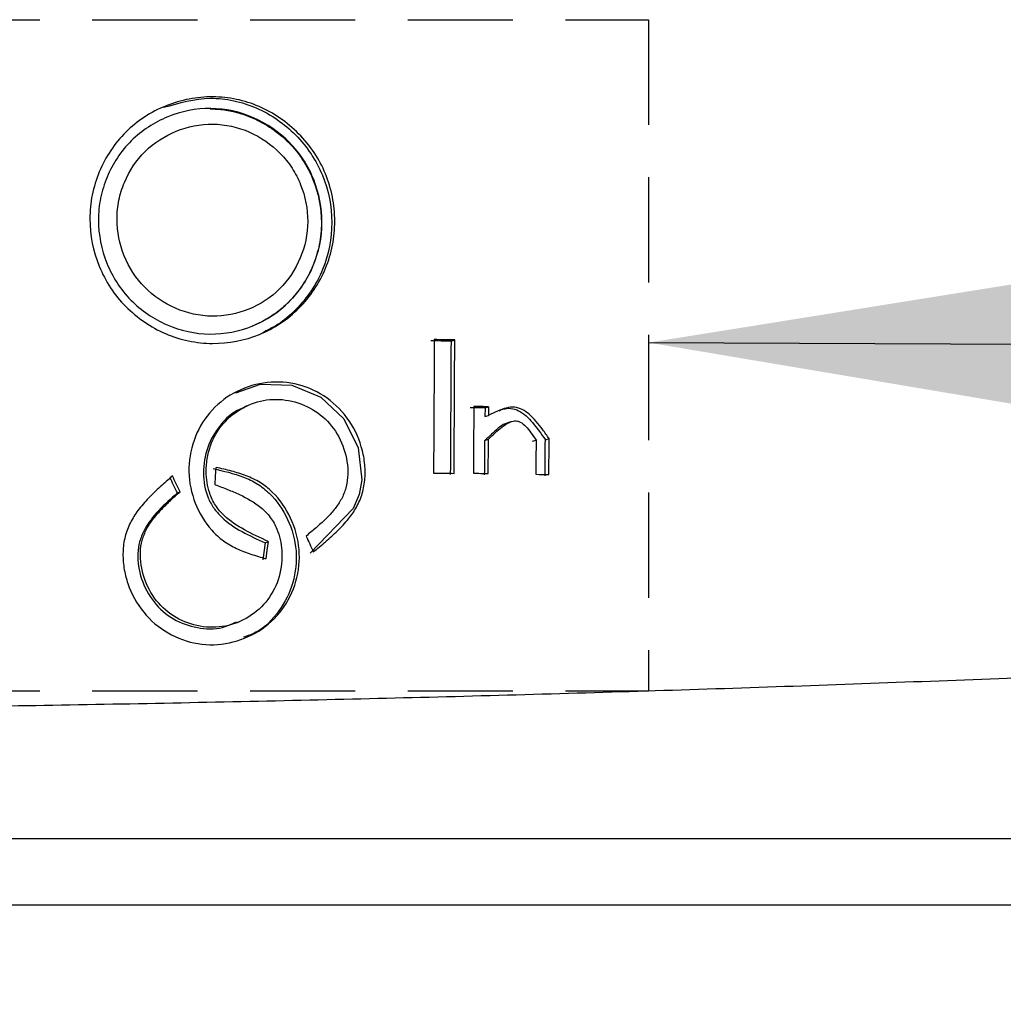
# Model space of a CAD drawing. Header units: millimetres. Extents: x 0 to 864, y 0 to 559.
# Tile 13 of 56: x 160 to 172, y 172 to 184. Entities that reach past the tile are written whole.
import ezdxf

# ---------------------------------------------------------------- set-up
doc = ezdxf.new("R2010")
doc.units = ezdxf.units.MM
doc.linetypes.add('HIDDEN', pattern=[1.905, 1.27, -0.635])
doc.layers.add('DIMENSIONS', color=140, linetype='Continuous', lineweight=25)
doc.layers.add('TEXT', color=140, linetype='Continuous', lineweight=25)
doc.layers.add('HIDDEN', color=102, linetype='HIDDEN')
doc.styles.add('SLDTEXTSTYLE0', font='TXT', dxfattribs={"width": 0.75})
doc.dimstyles.new('SLDDIMSTYLE0', dxfattribs={"dimtxt": 6, "dimasz": 6, "dimexe": 0, "dimexo": 0.0625, "dimgap": 1.5, "dimtad": 0, "dimtih": 1, "dimtoh": 1, "dimdec": 1, "dimrnd": 1e-09, "dimzin": 4, "dimdsep": 46, "dimtxsty": 'SLDTEXTSTYLE0', "dimsah": 1, "dimcen": 0.09, "dimadec": 0, "dimazin": 1, "dimtfac": 1, "dimtdec": 1, "dimtofl": 0, "dimtmove": 0, "dimatfit": 3, "dimfxl": 0, "dimfrac": 2, "dimtolj": 1, "dimtzin": 12, "dimarcsym": 0})
doc.dimstyles.new('SLDDIMSTYLE3', dxfattribs={"dimtxt": 0.18, "dimasz": 6, "dimexe": 0, "dimexo": 0.0625, "dimgap": 0, "dimtad": 0, "dimtih": 1, "dimtoh": 1, "dimdec": 0, "dimrnd": 1e-09, "dimzin": 0, "dimdsep": 46, "dimtxsty": 'Standard', "dimsah": 1, "dimcen": 0.09, "dimadec": 0, "dimazin": 0, "dimtfac": 6, "dimtdec": 0, "dimtofl": 0, "dimtmove": 0, "dimatfit": 3, "dimfxl": 0, "dimfrac": 2, "dimtolj": 1, "dimtzin": 0, "dimarcsym": 0})

# ---------------------------------------------------------------- blocks, each defined once
blk = doc.blocks.new('_D_3')
at = {"layer": 'DIMENSIONS'}
for p, q in [((100.64, 172.453), (100.64, 111.398)), ((202.64, 172.453), (202.64, 111.398)), ((143.882, 115.456), (142.053, 115.456)), ((142.053, 115.456), (142.053, 105.931)), ((159.398, 115.456), (161.226, 115.456)), ((161.226, 115.456), (161.226, 105.931)), ((100.64, 114.573), (139.009, 114.573)), ((202.64, 114.573), (164.271, 114.573)), ((142.053, 105.931), (143.882, 105.931)), ((161.226, 105.931), (159.398, 105.931))]:
    blk.add_line(p, q, dxfattribs=at)
for points in [[(100.64, 114.573), (106.64, 113.65), (106.64, 115.496)], [(202.64, 114.573), (196.64, 115.496), (196.64, 113.65)]]:
    blk.add_solid(points, dxfattribs=at)
at = {"layer": 'DIMENSIONS', "char_height": 6, "attachment_point": 1, "style": 'SLDTEXTSTYLE0'}
for s, insert in [('102.0', (141.665, 124.409)), ('4.02', (143.882, 113.666))]:
    blk.add_mtext(s, dxfattribs=dict(at, insert=insert))

msp = doc.modelspace()

# ---------------------------------------------------------------- linework, layer by layer
for p, q in [((164.96, 179.735), (165.001, 179.75)), ((162.49, 178.953), (162.457, 178.937)), ((165.367, 178.928), (165.366, 178.824)), ((165.367, 178.928), (165.41, 178.943)), ((165.366, 178.824), (165.409, 178.839)), ((165.938, 178.526), (165.983, 178.54)), ((166.095, 178.544), (166.14, 178.558)), ((161.652, 177.901), (161.684, 177.917)), ((162.71, 177.3), (162.684, 177.092)), ((162.71, 177.3), (162.746, 177.316))]:
    msp.add_line(p, q)
at = {"flags": 128}
for points in [[(162.357, 179.111), (162.656, 179.214), (163.033, 179.204), (163.382, 179.058), (163.662, 178.796), (163.834, 178.445), (163.877, 178.062), (163.845, 177.881), (163.775, 177.715), (163.255, 177.174), (163.255, 177.174)], [(165.41, 178.943), (165.41, 178.891), (165.409, 178.839)], [(165.675, 178.761), (165.653, 178.753), (165.631, 178.746)], [(165.364, 178.535), (165.386, 178.543), (165.408, 178.55)], [(162.107, 178.001), (162.113, 178.106), (162.119, 178.211)], [(162.746, 177.316), (162.733, 177.211), (162.72, 177.107)], [(162.369, 176.332), (162.387, 176.34), (162.405, 176.348)]]:
    msp.add_lwpolyline(points, dxfattribs=at)
for points, knots in [([(162.079, 182.687), (162.175, 182.687), (162.366, 182.667), (162.641, 182.579), (162.896, 182.438), (163.122, 182.248), (163.31, 182.021), (163.448, 181.761), (163.533, 181.48), (163.561, 181.186), (163.534, 180.893), (163.421, 180.52), (163.2, 180.19), (162.902, 179.943), (162.56, 179.763), (162.17, 179.689), (161.783, 179.729), (161.412, 179.848), (161.082, 180.073), (160.835, 180.376), (160.654, 180.723), (160.575, 181.116), (160.613, 181.504), (160.7, 181.785), (160.837, 182.044), (161.023, 182.269), (161.249, 182.452), (161.51, 182.586), (161.79, 182.67), (161.983, 182.688), (162.079, 182.687)], [0, 0, 0, 0, 0.030835, 0.061687, 0.092703, 0.124152, 0.155844, 0.186871, 0.218022, 0.249537, 0.28102, 0.312177, 0.374564, 0.405982, 0.437137, 0.499535, 0.530837, 0.562133, 0.624528, 0.655713, 0.687107, 0.74949, 0.780656, 0.812127, 0.84363, 0.874797, 0.905816, 0.937517, 0.968971, 1, 1, 1, 1]), ([(161.488, 182.561), (161.673, 182.614), (161.951, 182.694), (162.334, 182.649), (162.7, 182.533), (163.106, 182.25), (163.44, 181.756), (163.552, 181.17), (163.441, 180.585), (163.163, 180.177), (162.89, 179.941), (162.74, 179.868), (162.678, 179.838)], [0, 0, 0, 0, 0.126068, 0.189107, 0.252086, 0.379159, 0.506835, 0.634525, 0.762192, 0.889915, 0.954183, 1, 1, 1, 1]), ([(162.054, 182.547), (162.411, 182.544), (162.759, 182.385), (163.07, 182.07), (163.127, 181.999), (163.224, 181.85), (163.264, 181.771), (163.364, 181.522), (163.398, 181.346), (163.397, 180.987), (163.36, 180.812), (163.258, 180.566), (163.217, 180.488), (163.119, 180.341), (163.062, 180.272), (162.752, 179.961), (162.401, 179.818), (161.865, 179.823), (161.69, 179.862), (161.445, 179.968), (161.368, 180.011), (161.22, 180.111), (161.151, 180.169), (160.965, 180.359), (160.866, 180.513), (160.733, 180.843), (160.698, 181.022), (160.698, 181.288), (160.706, 181.378), (160.742, 181.551), (160.768, 181.636), (160.87, 181.882), (160.968, 182.031), (161.221, 182.282), (161.372, 182.378), (161.699, 182.512), (161.875, 182.548), (162.054, 182.547)], [0, 0, 0, 0, 0.125, 0.125, 0.15625, 0.15625, 0.1875, 0.1875, 0.25, 0.25, 0.3125, 0.3125, 0.34375, 0.34375, 0.375, 0.375, 0.5, 0.5, 0.5625, 0.5625, 0.59375, 0.59375, 0.625, 0.625, 0.6875, 0.6875, 0.75, 0.75, 0.78125, 0.78125, 0.8125, 0.8125, 0.875, 0.875, 0.9375, 0.9375, 1, 1, 1, 1]), ([(162.047, 182.543), (162.105, 182.541), (162.22, 182.535), (162.391, 182.497), (162.585, 182.427), (162.795, 182.312), (163.002, 182.141), (163.172, 181.932), (163.337, 181.615), (163.408, 181.255), (163.373, 180.9), (163.294, 180.644), (163.169, 180.408), (163.034, 180.242), (162.918, 180.135), (162.835, 180.07), (162.747, 180.012), (162.654, 179.96), (162.589, 179.932), (162.556, 179.918)], [0, 0, 0, 0, 0.046323, 0.093033, 0.140981, 0.213143, 0.28457, 0.355866, 0.427807, 0.570428, 0.641606, 0.713634, 0.785644, 0.856867, 0.885406, 0.9138, 0.94224, 0.970913, 1, 1, 1, 1]), ([(162.079, 182.358), (161.927, 182.359), (161.777, 182.328), (161.498, 182.215), (161.37, 182.134), (161.153, 181.92), (161.07, 181.793), (160.983, 181.583), (160.96, 181.512), (160.93, 181.364), (160.922, 181.287), (160.923, 180.909), (161.045, 180.604), (161.362, 180.28), (161.491, 180.193), (161.768, 180.073), (161.918, 180.039), (162.374, 180.034), (162.674, 180.155), (162.991, 180.473), (163.076, 180.601), (163.193, 180.88), (163.225, 181.029), (163.225, 181.334), (163.196, 181.485), (163.111, 181.697), (163.077, 181.764), (162.994, 181.891), (162.946, 181.951), (162.68, 182.22), (162.384, 182.356), (162.079, 182.358)], [0, 0, 0, 0, 0.0625, 0.0625, 0.125, 0.125, 0.1875, 0.1875, 0.21875, 0.21875, 0.25, 0.25, 0.375, 0.375, 0.4375, 0.4375, 0.5, 0.5, 0.625, 0.625, 0.6875, 0.6875, 0.75, 0.75, 0.8125, 0.8125, 0.84375, 0.84375, 0.875, 0.875, 1, 1, 1, 1]), ([(163.292, 177.189), (163.343, 177.23), (163.443, 177.312), (163.588, 177.442), (163.715, 177.579), (163.82, 177.729), (163.891, 177.895), (163.922, 178.079), (163.917, 178.27), (163.865, 178.525), (163.72, 178.824), (163.431, 179.092), (163.073, 179.243), (162.686, 179.252), (162.321, 179.127), (162.02, 178.883), (161.831, 178.544), (161.766, 178.157), (161.847, 177.771), (162.015, 177.491), (162.202, 177.319), (162.365, 177.226), (162.539, 177.161), (162.659, 177.125), (162.72, 177.107)], [0, 0, 0, 0, 0.032424, 0.064265, 0.096768, 0.12497, 0.154635, 0.18481, 0.215969, 0.24817, 0.312241, 0.375246, 0.437681, 0.500112, 0.562928, 0.625356, 0.68787, 0.750817, 0.814473, 0.877382, 0.908018, 0.938255, 0.968895, 1, 1, 1, 1]), ([(162.459, 178.93), (162.442, 178.924), (162.328, 178.889), (162.158, 178.727), (161.998, 178.459), (161.95, 178.147), (161.992, 177.891), (162.086, 177.716), (162.287, 177.491), (162.521, 177.385), (162.71, 177.3)], [0, 0, 0, 0, 0.024707, 0.165166, 0.307342, 0.451388, 0.589832, 0.653966, 0.720358, 1, 1, 1, 1]), ([(162.746, 177.316), (162.65, 177.36), (162.465, 177.446), (162.244, 177.589), (162.106, 177.748), (162.021, 177.928), (161.985, 178.176), (162.032, 178.474), (162.189, 178.75), (162.433, 178.944), (162.726, 179.044), (163.037, 179.028), (163.324, 178.907), (163.555, 178.689), (163.69, 178.401), (163.721, 178.141), (163.685, 177.943), (163.628, 177.812), (163.544, 177.693), (163.442, 177.583), (163.326, 177.48), (163.246, 177.414), (163.206, 177.381)], [0, 0, 0, 0, 0.064912, 0.125868, 0.159711, 0.192833, 0.246451, 0.31093, 0.374598, 0.437555, 0.500117, 0.562574, 0.625449, 0.688764, 0.75314, 0.816064, 0.845987, 0.875546, 0.903626, 0.936004, 0.967714, 1, 1, 1, 1]), ([(166.14, 178.558), (166.115, 178.594), (166.065, 178.665), (165.987, 178.766), (165.906, 178.85), (165.82, 178.913), (165.723, 178.944), (165.618, 178.931), (165.515, 178.891), (165.445, 178.856), (165.409, 178.839)], [0, 0, 0, 0, 0.144166, 0.282497, 0.416841, 0.52531, 0.631964, 0.743168, 0.867214, 1, 1, 1, 1]), ([(165.538, 178.895), (165.551, 178.902), (165.596, 178.922), (165.679, 178.929), (165.814, 178.886), (165.954, 178.745), (166.045, 178.614), (166.095, 178.544)], [0, 0, 0, 0, 0.063664, 0.203912, 0.338404, 0.643397, 1, 1, 1, 1]), ([(165.632, 178.743), (165.624, 178.741), (165.584, 178.731), (165.492, 178.659), (165.417, 178.586), (165.364, 178.535)], [0, 0, 0, 0, 0.0730502, 0.3588822, 1, 1, 1, 1]), ([(165.408, 178.55), (165.435, 178.577), (165.487, 178.628), (165.566, 178.698), (165.643, 178.75), (165.71, 178.774), (165.759, 178.771), (165.808, 178.753), (165.864, 178.704), (165.924, 178.627), (165.963, 178.57), (165.983, 178.54)], [0, 0, 0, 0, 0.150898, 0.292381, 0.422745, 0.52091, 0.568739, 0.617326, 0.727649, 0.857906, 1, 1, 1, 1]), ([(161.591, 178.107), (161.542, 178.063), (161.443, 177.977), (161.301, 177.841), (161.177, 177.699), (161.077, 177.543), (161.013, 177.374), (160.988, 177.188), (161.001, 176.995), (161.064, 176.741), (161.224, 176.446), (161.527, 176.191), (161.895, 176.056), (162.285, 176.069), (162.645, 176.213), (162.933, 176.476), (163.104, 176.828), (163.145, 177.222), (163.04, 177.604), (162.853, 177.876), (162.653, 178.033), (162.484, 178.113), (162.304, 178.168), (162.181, 178.197), (162.119, 178.211)], [0, 0, 0, 0, 0.032427, 0.064262, 0.096785, 0.124938, 0.154586, 0.184832, 0.216041, 0.248257, 0.31231, 0.375301, 0.437711, 0.500151, 0.562967, 0.625387, 0.687931, 0.750928, 0.814674, 0.877377, 0.907836, 0.938041, 0.968772, 1, 1, 1, 1]), ([(162.085, 178.195), (162.208, 178.167), (162.391, 178.125), (162.618, 178.018), (162.818, 177.86), (163.003, 177.589), (163.108, 177.207), (163.067, 176.812), (162.894, 176.466), (162.67, 176.235), (162.499, 176.175), (162.448, 176.157)], [0, 0, 0, 0, 0.133317, 0.198366, 0.263987, 0.399191, 0.536767, 0.672789, 0.807792, 0.942399, 1, 1, 1, 1]), ([(162.107, 178.001), (162.157, 177.982), (162.257, 177.945), (162.446, 177.865), (162.63, 177.763), (162.779, 177.612), (162.876, 177.437), (162.927, 177.189), (162.899, 176.887), (162.758, 176.601), (162.524, 176.391), (162.235, 176.274), (161.922, 176.273), (161.626, 176.38), (161.383, 176.589), (161.235, 176.871), (161.192, 177.131), (161.221, 177.33), (161.274, 177.463), (161.355, 177.587), (161.454, 177.701), (161.567, 177.811), (161.644, 177.882), (161.684, 177.917)], [0, 0, 0, 0, 0.032759, 0.064922, 0.125831, 0.159652, 0.192819, 0.246495, 0.310988, 0.374623, 0.437562, 0.50008, 0.562541, 0.625432, 0.688834, 0.753269, 0.815892, 0.845377, 0.875, 0.9031, 0.935649, 0.967531, 1, 1, 1, 1]), ([(161.652, 177.901), (161.496, 177.764), (161.304, 177.594), (161.19, 177.314), (161.161, 177.115), (161.204, 176.856), (161.352, 176.574), (161.594, 176.363), (161.888, 176.26), (162.162, 176.249), (162.309, 176.319), (162.364, 176.345)], [0, 0, 0, 0, 0.232024, 0.287311, 0.342363, 0.459255, 0.579439, 0.697571, 0.814657, 0.93093, 1, 1, 1, 1]), ([(151.64, 175.265), (151.911, 175.265), (152.454, 175.265), (153.269, 175.267), (154.085, 175.271), (154.902, 175.276), (155.72, 175.282), (156.539, 175.289), (157.358, 175.298), (159.012, 175.319), (161.497, 175.36), (164.262, 175.423), (166.479, 175.484), (168.153, 175.536), (169.816, 175.594), (171.469, 175.656), (173.111, 175.724), (174.742, 175.797), (176.364, 175.874), (177.435, 175.929), (177.97, 175.957)], [0, 0, 0, 0, 0.030285, 0.060608, 0.090975, 0.121387, 0.151849, 0.182365, 0.212937, 0.24357, 0.367549, 0.491872, 0.55561, 0.619223, 0.682739, 0.746191, 0.809611, 0.873031, 0.936484, 1, 1, 1, 1]), ([(151.64, 172.923), (165.055, 172.923), (179.122, 172.923), (191.112, 172.923), (191.149, 172.923), (191.186, 172.923)], [0.0068496, 0.0068496, 0.0068496, 0.0068496, 0.9969486, 0.9969486, 1, 1, 1, 1])]:
    msp.add_open_spline(points, degree=3, knots=knots)
for points in [[(164.96, 179.735), (164.877, 179.736), (164.795, 179.738), (164.713, 179.739)], [(164.754, 179.754), (164.751, 179.217), (164.748, 178.68), (164.745, 178.142)], [(165.001, 179.75), (164.919, 179.752), (164.836, 179.753), (164.754, 179.754)], [(164.951, 178.124), (164.954, 178.661), (164.957, 179.198), (164.96, 179.735)], [(164.993, 178.138), (164.996, 178.676), (164.998, 179.214), (165.001, 179.75)], [(165.367, 178.928), (165.307, 178.929), (165.248, 178.93), (165.188, 178.931)], [(165.231, 178.946), (165.229, 178.677), (165.228, 178.409), (165.226, 178.14)], [(165.41, 178.943), (165.35, 178.944), (165.291, 178.945), (165.231, 178.946)], [(165.362, 178.122), (165.363, 178.26), (165.363, 178.398), (165.364, 178.535)], [(165.405, 178.137), (165.406, 178.275), (165.407, 178.412), (165.408, 178.55)], [(165.983, 178.54), (165.982, 178.402), (165.981, 178.265), (165.98, 178.127)], [(166.092, 178.11), (166.093, 178.255), (166.094, 178.4), (166.095, 178.544)], [(166.138, 178.124), (166.139, 178.269), (166.139, 178.414), (166.14, 178.558)], [(161.684, 177.917), (161.653, 177.98), (161.622, 178.043), (161.591, 178.107)], [(164.745, 178.142), (164.828, 178.141), (164.91, 178.14), (164.993, 178.138)], [(165.226, 178.14), (165.286, 178.139), (165.346, 178.138), (165.405, 178.137)], [(165.98, 178.127), (166.033, 178.126), (166.085, 178.125), (166.138, 178.124)], [(161.652, 177.901), (161.621, 177.964), (161.59, 178.027), (161.559, 178.09)], [(163.206, 177.381), (163.235, 177.317), (163.264, 177.253), (163.292, 177.189)], [(191.186, 173.723), (179.209, 173.723), (165.096, 173.723), (151.64, 173.723)]]:
    msp.add_open_spline(points, degree=3)
at = {"layer": 'HIDDEN'}
for p, q in [((137.764, 183.62), (167.341, 183.62)), ((167.341, 183.62), (167.341, 175.511)), ((137.764, 175.511), (167.341, 175.511))]:
    msp.add_line(p, q, dxfattribs=at)

# ---------------------------------------------------------------- dimensions: what is measured, and where the dimension line sits
at = {"layer": 'DIMENSIONS'}
dim = msp.add_linear_dim(base=(202.64, 114.573), p1=(100.64, 173.723), p2=(202.64, 173.723), angle=0, dimstyle='SLDDIMSTYLE0', dxfattribs=at)
dim.commit()
dim.dimension.update_dxf_attribs({"geometry": '_D_3', "text_midpoint": (151.64, 114.573), "dimtype": 160})

# ---------------------------------------------------------------- leaders
at = {"layer": 'TEXT'}
msp.add_leader([(167.341, 179.718), (223.423, 179.496)], dimstyle='SLDDIMSTYLE3', dxfattribs=at)

doc.saveas('drawing.dxf')
